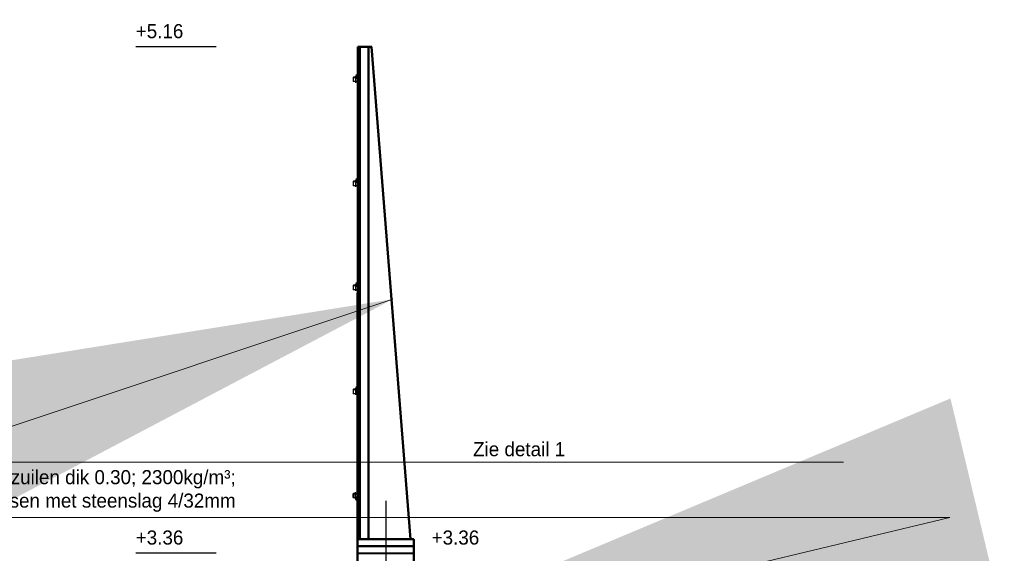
# Model space of a CAD drawing. Header units: metres. Extents: x -28193559.2 to -28193533, y -380000457.6 to -380000450.7.
# Tile 4 of 7: x -28193553.9 to -28193550.4, y -380000454.3 to -380000452.4. Entities that reach past the tile are written whole.
import ezdxf

# ---------------------------------------------------------------- set-up
doc = ezdxf.new("R2010")
doc.units = ezdxf.units.M
doc.header["$LTSCALE"] = 0.1
doc.linetypes.add('ACAD_ISO04W100', pattern=[30, 24, -3, 0, -3])
for name, color, linetype in [('018', 1, 'Continuous'), ('DP-NW-Maatvoering', 7, 'Continuous'), ('Hartlijn', 60, 'ACAD_ISO04W100')]:
    doc.layers.add(name, color=color, linetype=linetype)
doc.layers.add('DP-NW-profiel (door derden te ontwerpen en detaileren)', color=7, linetype='Continuous', lineweight=50)
doc.layers.add('TL-2.5mm Tekst', color=7, linetype='Continuous', lineweight=25)
doc.styles.add('Ontwnota-dwp-Bruinissepolder tot Grevelingendam$0$StagCAD', font='StagCAD.ttf')
doc.styles.add('StagCAD', font='StagCAD.ttf')
doc.dimstyles.new('GM-maatvoering', dxfattribs={"dimtxt": 2.5, "dimasz": 2.5, "dimexe": 1, "dimexo": 0, "dimgap": 1, "dimtad": 1, "dimrnd": 0.001, "dimzin": 1, "dimdsep": 46, "dimtxsty": 'StagCAD', "dimcen": 0.09, "dimclrd": 1, "dimclre": 1, "dimclrt": 7, "dimazin": 0, "dimtfac": 1, "dimtix": 1, "dimtmove": 0, "dimatfit": 3, "dimfxl": 1, "dimfxlon": 1, "dimtvp": 0.83, "dimtolj": 1, "dimtzin": 0, "dimlwd": 15, "dimlwe": 15, "dimarcsym": 0})
doc.dimstyles.new('Ontwnota-dwp-Bruinissepolder tot Grevelingendam$0$leader 1_100', dxfattribs={"dimscale": 0.1, "dimtxt": 2.5, "dimasz": 2, "dimexe": 0, "dimexo": 0, "dimgap": 1, "dimtad": 1, "dimrnd": 0.001, "dimzin": 1, "dimdsep": 46, "dimtxsty": 'Ontwnota-dwp-Bruinissepolder tot Grevelingendam$0$StagCAD', "dimblk": 'Ontwnota-dwp-Bruinissepolder tot Grevelingendam$0$RAD_PIJL', "dimcen": 0.09, "dimse1": 1, "dimse2": 1, "dimclrd": 1, "dimclre": 1, "dimclrt": 7, "dimazin": 0, "dimtfac": 1, "dimtix": 1, "dimtmove": 0, "dimatfit": 0, "dimfxl": 1, "dimtvp": 0.83, "dimtolj": 1, "dimtzin": 0, "dimlwd": 15, "dimarcsym": 0})

# ---------------------------------------------------------------- blocks, each defined once
blk = doc.blocks.new('A$C21117A2B')
at = {"layer": '018'}
for p, q in [((11.7, -7.9), (-11.7, -7.9)), ((11.7, -20.9), (-11.7, -20.9)), ((-8, -7.9), (-8, -27.7)), ((-8, -27.7), (8, -27.7)), ((-6.8, -28.9), (-8, -27.7)), ((-7.8, -19.6), (-7.8, -9.2)), ((-6.8, -28.9), (-6.8, -7.9)), ((6.8, -28.9), (-6.8, -28.9)), ((6.8, -28.9), (6.8, -7.9)), ((8, -27.7), (6.8, -28.9)), ((7.8, -19.6), (7.8, -9.2)), ((8, -7.9), (8, -27.7)), ((15.6, -19.6), (15.6, -9.2))]:
    blk.add_line(p, q, dxfattribs=at)
blk.add_lwpolyline([(-17.5, -4.9), (17.5, -4.9), (17.5, -7.9), (-17.5, -7.9)], close=True, dxfattribs=at)
blk.add_lwpolyline([(15.6, -9.2), (15.6, -19.6, -0.343146), (7.8, -19.6, -0.171573), (-7.8, -19.6, -0.343146), (-15.6, -19.6), (-15.6, -9.2, -0.343146), (-7.8, -9.2, -0.171573), (7.8, -9.2, -0.343146)], format="xyb", close=True, dxfattribs=at)
blk = doc.blocks.new('Ontwnota-dwp-Bruinissepolder tot Grevelingendam$0$RAD_PIJL')
at = {"color": 1, "linetype": 'Continuous'}
blk.add_solid([(-2.8284, -0.75), (-2.8284, 0.75), (0, 0)], dxfattribs=at)

msp = doc.modelspace()

# ---------------------------------------------------------------- linework, layer by layer
at = {"layer": 'DP-NW-profiel (door derden te ontwerpen en detaileren)'}
for p, q in [((-28193552.6708, -380000454.2394), (-28193552.6703, -380000452.4895)), ((-28193552.6705, -380000452.4895), (-28193552.6205, -380000452.4895)), ((-28193552.6628, -380000454.2394), (-28193552.6623, -380000452.4895)), ((-28193552.6209, -380000452.4895), (-28193552.4828, -380000454.2395)), ((-28193552.6705, -380000453.2894), (-28193552.6625, -380000453.2894)), ((-28193552.6708, -380000454.2644), (-28193552.6708, -380000454.2894))]:
    msp.add_line(p, q, dxfattribs=at)
for points in [[(-28193552.6325, -380000454.2394), (-28193552.6325, -380000452.4895)], [(-28193552.4708, -380000454.2395), (-28193552.6708, -380000454.2394), (-28193552.6708, -380000454.2644), (-28193552.4708, -380000454.2645)], [(-28193552.4708, -380000454.2395), (-28193552.4708, -380000454.2894)]]:
    msp.add_lwpolyline(points, dxfattribs=at)
at = {"layer": 'DP-NW-profiel (door derden te ontwerpen en detaileren)', "flags": 128}
msp.add_lwpolyline([(-28193552.4708, -380000454.2895), (-28193552.4713, -380000455.2395), (-28193551.4713, -380000455.24), (-28193551.4714, -380000455.44), (-28193553.1714, -380000455.4392), (-28193553.1713, -380000455.2392), (-28193552.6713, -380000455.2394), (-28193552.6708, -380000454.2894), (-28193552.4708, -380000454.2895)], dxfattribs=at)
at = {"layer": 'Hartlijn'}
msp.add_line((-28193552.5708, -380000454.1027), (-28193552.5707, -380000454.4438), dxfattribs=at)
at = {"layer": 'TL-2.5mm Tekst', "color": 1}
for p, q in [((-28193553.1727, -380000452.4894), (-28193553.4588, -380000452.4893)), ((-28193553.1727, -380000454.2894), (-28193553.4588, -380000454.2893))]:
    msp.add_line(p, q, dxfattribs=at)

# ---------------------------------------------------------------- block references
at = {"layer": 'DP-NW-profiel (door derden te ontwerpen en detaileren)', "yscale": 0.001, "zscale": 0.001}
for p, xscale, rotation in [((-28193552.6573, -380000452.6048), -0.0009999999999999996, 269.982738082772), ((-28193552.6574, -380000452.9747), -0.0009999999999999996, 269.982738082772), ((-28193552.6576, -380000453.3445), -0.0009999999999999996, 269.982738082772), ((-28193552.6577, -380000453.7144), -0.0009999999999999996, 269.982738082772), ((-28193552.6578, -380000454.0843), 0.001, 269.981079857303)]:
    msp.add_blockref('A$C21117A2B', p, dxfattribs=dict(at, xscale=xscale, rotation=rotation))

# ---------------------------------------------------------------- texts
at = {"layer": 'DP-NW-Maatvoering', "color": 7, "char_height": 0.05, "attachment_point": 7, "style": 'StagCAD', "bg_fill": 3, "box_fill_scale": 1.1, "bg_fill_color": 256, "bg_fill_transparency": 0}
for s, insert in [('+5.16', (-28193553.4588, -380000452.459)), ('+3.36', (-28193553.4588, -380000454.259))]:
    msp.add_mtext(s, dxfattribs=dict(at, insert=insert))

# ---------------------------------------------------------------- next in the draw order: leaders
at = {"layer": 'DP-NW-Maatvoering', "annotation_type": 0, "has_hookline": 1, "hookline_direction": 1, "text_width": 0.99}
msp.add_leader([(-28193552.9011, -380000454.7202), (-28193550.5675, -380000454.1621), (-28193553.0675, -380000454.1621)], dimstyle='GM-maatvoering', override={"dimscale": 0}, dxfattribs=at)

# ---------------------------------------------------------------- next in the draw order: texts
at = {"layer": 'DP-NW-Maatvoering', "color": 7, "insert": (-28193554.0775, -380000454.1421), "char_height": 0.05, "attachment_point": 7, "style": 'StagCAD', "bg_fill": 3, "box_fill_scale": 1.1, "bg_fill_color": 256, "bg_fill_transparency": 0}
msp.add_mtext('\\A1;Betonzuilen dik 0.30; 2300kg/m³;\\Pinwassen met steenslag 4/32mm', dxfattribs=at)

# ---------------------------------------------------------------- next in the draw order: leaders
at = {"layer": 'DP-NW-Maatvoering', "annotation_type": 0, "has_hookline": 1, "hookline_direction": 0, "text_width": 0.335}
msp.add_leader([(-28193552.5458, -380000453.3861), (-28193554.2807, -380000453.9649), (-28193552.2807, -380000453.9649)], dimstyle='Ontwnota-dwp-Bruinissepolder tot Grevelingendam$0$leader 1_100', override={"dimscale": 0, "dimgap": 1, "dimtad": 1}, dxfattribs=at)

# ---------------------------------------------------------------- next in the draw order: texts
at = {"layer": 'DP-NW-Maatvoering', "color": 7, "char_height": 0.05, "attachment_point": 7, "bg_fill": 3, "box_fill_scale": 1.1, "bg_fill_color": 256, "bg_fill_transparency": 0}
for s, insert, style in [('\\A1;Zie detail 1', (-28193552.2607, -380000453.9449), 'Ontwnota-dwp-Bruinissepolder tot Grevelingendam$0$StagCAD'), ('+3.36', (-28193552.4079, -380000454.259), 'StagCAD')]:
    msp.add_mtext(s, dxfattribs=dict(at, insert=insert, style=style))

doc.saveas('drawing.dxf')
